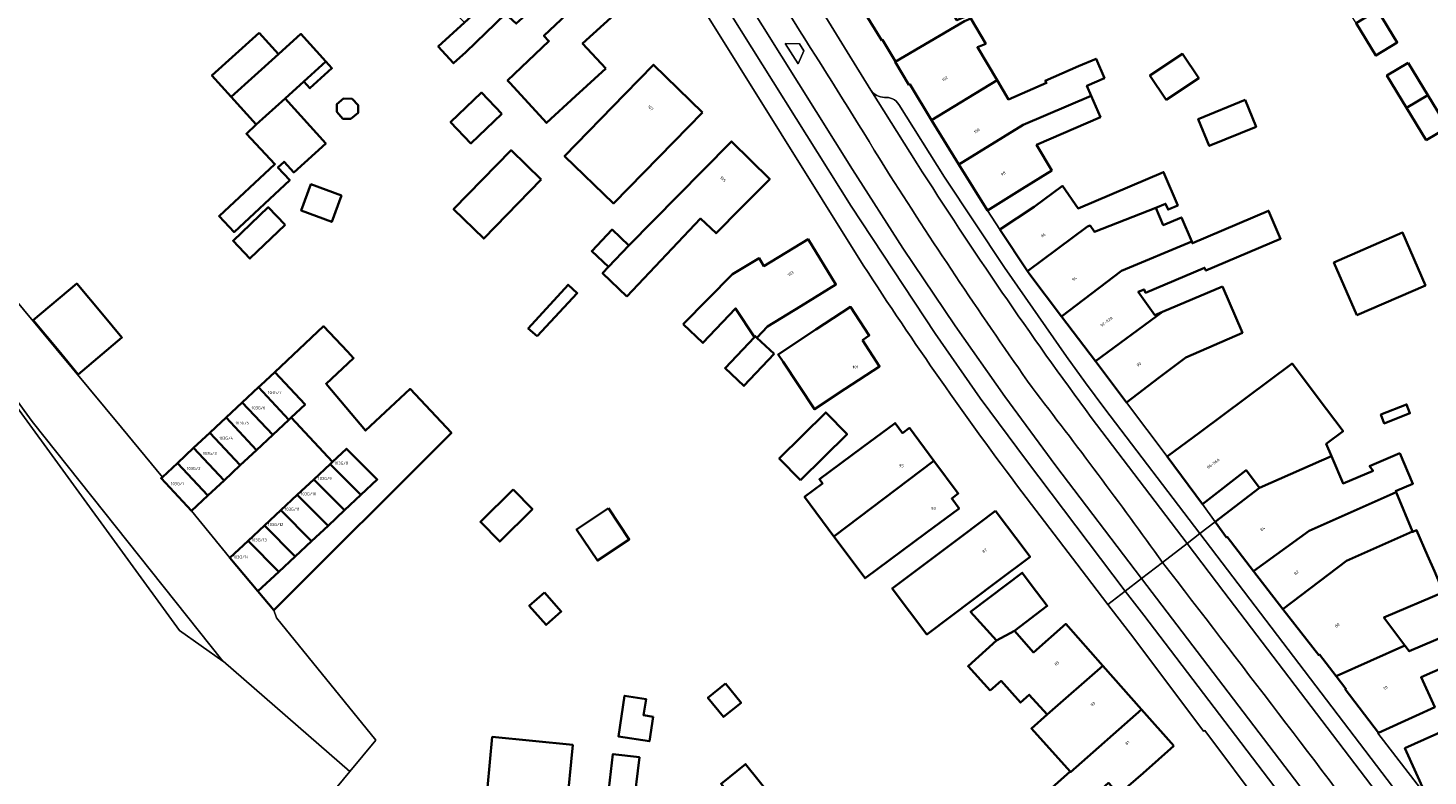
# Model space of a CAD drawing. Header units: metres. Extents: x 197700 to 204338, y 317132 to 325229.
# Tile 204 of 256: x 199540 to 199710, y 318978 to 319069. Entities that reach past the tile are written whole.
import ezdxf
from ezdxf.enums import TextEntityAlignment as Align

# ---------------------------------------------------------------- set-up
doc = ezdxf.new("R2010")
doc.units = ezdxf.units.M
for name, color, linetype, lineweight in [('B-WE-IE-TERREINAFSCHEIDING_KUNSTMATIG_HEKWERK-G', 20, 'IE-TERREINAFSCHEIDING-KUNSTMATIG', 18), ('B-WE-OG-BEBOUWING-GV', 7, 'Continuous', 35), ('B-WE-OG-BEBOUWING-T18', 10, 'Continuous', 18), ('B-WE-OG-TERREIN_CULTUURSCHEIDING-GV', 7, 'Continuous', 18), ('B-WE-OG-TERREIN_ERF-GV', 7, 'Continuous', 18), ('B-WE-VH-VERHARDING_ASFALT-GV', 252, 'Continuous', 18), ('B-WE-VH-VERHARDING_BETONSTRAATSTEEN-GV', 252, 'Continuous', 18), ('B-WE-VH-VERHARDING_GESLOTEN-GV', 252, 'Continuous', 18), ('B-WE-VH-VERHARDING_OPEN-GV', 252, 'Continuous', 18), ('B-WE-VH-VERHARDING_TEGEL-GV', 252, 'Continuous', 18)]:
    doc.layers.add(name, color=color, linetype=linetype, lineweight=lineweight)
doc.styles.add('NLCS-ISO-M200-T18', font='NLCS-ISO.ttf', dxfattribs={"height": 0.36})
doc.linetypes.add('IE-TERREINAFSCHEIDING-KUNSTMATIG', pattern='A,4,[82,NLCS.SHX,S=0.75,R=90,X=0,Y=0],4,-2', length=10)

msp = doc.modelspace()

# ---------------------------------------------------------------- linework, layer by layer
at = {"layer": 'B-WE-IE-TERREINAFSCHEIDING_KUNSTMATIG_HEKWERK-G'}
for points in [[(199550.904, 319020.027), (199534.941, 319039.185)], [(199557.978, 318995.287), (199530.801, 319032.582)], [(199555.894, 319013.98), (199550.904, 319020.027)], [(199564.088, 319004.122), (199559.432, 319009.867)], [(199569.439, 318997.76), (199569.796, 318996.809)], [(199569.796, 318996.809), (199581.889, 318981.921)], [(199563.248, 318991.554), (199557.978, 318995.287)], [(199563.283, 318991.529), (199563.248, 318991.554)], [(199578.721, 318978.099), (199563.283, 318991.529)], [(199581.889, 318981.921), (199578.721, 318978.099)], [(199567.326, 318964.352), (199578.721, 318978.099)]]:
    msp.add_lwpolyline(points, dxfattribs=at)
at = {"layer": 'B-WE-OG-BEBOUWING-GV'}
for points in [[(199597.682, 319070.419), (199598.965, 319069.219), (199607.73, 319077.069), (199611.438, 319080.423), (199608.443, 319083.734), (199592.666, 319069.346), (199589.471, 319066.432), (199591.337, 319064.383), (199592.844, 319065.746)], [(199643.487, 319067.181), (199643.58, 319067.239), (199645.168, 319064.61), (199645.109, 319064.566), (199653.542, 319069.525), (199654.322, 319069.857), (199654.085, 319070.254), (199652.626, 319069.621), (199650.678, 319072.739), (199650.145, 319073.593), (199647.496, 319077.833), (199644.511, 319075.968), (199639.874, 319073.07)], [(199609.86, 319063.766), (199607.052, 319066.786), (199612.216, 319071.518), (199609.484, 319074.439), (199605.832, 319071.023), (199602.334, 319067.751), (199602.959, 319067.095), (199597.925, 319062.298), (199598.219, 319061.977), (199602.665, 319057.13), (199606.198, 319060.362)], [(199656.159, 319066.776), (199654.322, 319069.857), (199653.542, 319069.525), (199645.109, 319064.566), (199646.797, 319061.781), (199646.891, 319061.838), (199649.553, 319057.475), (199657.531, 319062.311), (199655.135, 319066.332)], [(199703.834, 319070.874), (199701.238, 319069.28), (199703.66, 319065.333), (199706.257, 319066.926)], [(199567.662, 319068.097), (199561.911, 319062.896), (199564.267, 319060.298), (199570.019, 319065.499)], [(199564.267, 319060.298), (199567.317, 319056.925), (199570.839, 319060.109), (199573.114, 319062.166), (199575.794, 319064.589), (199572.744, 319067.963), (199570.019, 319065.499)], [(199575.794, 319064.589), (199573.114, 319062.166), (199573.851, 319061.352), (199576.529, 319063.776)], [(199652.852, 319052.067), (199660.703, 319056.891), (199668.997, 319060.428), (199668.462, 319061.661), (199670.596, 319062.587), (199669.574, 319064.943), (199667.44, 319064.017), (199663.382, 319062.257), (199663.543, 319061.987), (199658.92, 319059.981), (199657.531, 319062.311), (199649.553, 319057.475)], [(199678.13, 319059.917), (199682.082, 319062.561), (199680.092, 319065.536), (199676.139, 319062.893)], [(199707.574, 319064.462), (199705.002, 319062.902), (199707.397, 319058.954), (199709.968, 319060.514)], [(199621.653, 319058.382), (199615.667, 319064.209), (199612.184, 319060.623), (199604.852, 319053.074), (199610.805, 319047.317), (199618.153, 319054.812)], [(199570.839, 319060.109), (199567.317, 319056.925), (199566.122, 319055.812), (199569.576, 319052.107), (199562.784, 319045.782), (199564.604, 319043.828), (199571.398, 319050.152), (199569.955, 319051.7), (199570.701, 319052.396), (199571.872, 319051.099), (199575.779, 319054.629)], [(199577.119, 319058.456), (199577.867, 319057.63), (199578.823, 319057.623), (199579.708, 319058.341), (199579.708, 319059.296), (199578.977, 319060.047), (199577.921, 319060.084), (199577.119, 319059.392)], [(199597.217, 319058.213), (199594.746, 319060.812), (199590.982, 319057.234), (199593.454, 319054.635)], [(199670.128, 319057.82), (199668.997, 319060.428), (199660.703, 319056.891), (199652.852, 319052.067), (199656.347, 319046.462), (199660.59, 319049.108), (199664.174, 319051.343), (199662.33, 319054.438)], [(199687.718, 319059.938), (199682.013, 319057.589), (199683.362, 319054.313), (199689.067, 319056.662)], [(199709.791, 319055.007), (199712.362, 319056.567), (199709.968, 319060.514), (199707.397, 319058.954)], [(199612.456, 319035.988), (199621.409, 319045.459), (199623.3, 319043.673), (199626.317, 319046.726), (199629.831, 319050.282), (199625.189, 319054.869), (199621.675, 319051.312), (199612.67, 319042.197), (199610.216, 319039.587), (199609.479, 319038.803)], [(199602.018, 319050.219), (199598.346, 319053.798), (199591.339, 319046.61), (199595.01, 319043.031)], [(199662.028, 319046.911), (199657.861, 319044.148), (199661.245, 319039.045), (199668.534, 319044.494), (199668.858, 319044.62), (199669.373, 319043.873), (199676.844, 319046.772), (199678.037, 319047.28), (199678.34, 319046.568), (199679.533, 319047.075), (199677.808, 319051.129), (199667.416, 319046.708), (199665.482, 319049.441)], [(199577.688, 319048.284), (199573.962, 319049.647), (199572.786, 319046.432), (199576.513, 319045.07)], [(199570.839, 319044.696), (199568.779, 319046.858), (199564.481, 319042.763), (199566.542, 319040.601)], [(199677.743, 319044.658), (199676.844, 319046.772), (199669.373, 319043.873), (199668.858, 319044.62), (199668.534, 319044.494), (199661.245, 319039.045), (199661.507, 319038.65), (199665.36, 319033.558), (199672.671, 319039.094), (199681.219, 319042.673), (199679.971, 319045.606)], [(199676.72, 319033.691), (199674.709, 319036.533), (199675.431, 319036.84), (199675.607, 319036.426), (199682.8, 319039.486), (199682.948, 319039.14), (199692.042, 319043.008), (199690.593, 319046.413), (199681.308, 319042.463), (199681.219, 319042.673), (199672.671, 319039.094), (199665.36, 319033.558), (199669.493, 319028.096), (199677.67, 319034.095)], [(199612.67, 319042.197), (199610.639, 319044.119), (199608.172, 319041.509), (199610.216, 319039.587)], [(199619.28, 319032.607), (199621.703, 319030.312), (199625.685, 319034.517), (199627.972, 319031.037), (199628.076, 319031.147), (199628.276, 319030.957), (199629.573, 319032.327), (199633.628, 319034.808), (199637.894, 319037.419), (199634.504, 319042.959), (199629.13, 319039.681), (199628.57, 319040.629), (199625.298, 319038.696)], [(199701.345, 319033.698), (199709.691, 319037.333), (199706.893, 319043.753), (199698.548, 319040.116)], [(199540.141, 319033.109), (199543.27, 319029.365), (199545.633, 319026.456), (199550.957, 319030.971), (199548.585, 319033.809), (199545.456, 319037.552)], [(199601.534, 319031.13), (199606.397, 319036.396), (199605.288, 319037.405), (199600.433, 319032.067)], [(199684.99, 319037.209), (199677.67, 319034.095), (199669.493, 319028.096), (199673.293, 319023.074), (199677.28, 319026.091), (199680.506, 319028.532), (199687.392, 319031.561)], [(199641.115, 319030.664), (199641.963, 319031.221), (199639.675, 319034.705), (199635.471, 319031.944), (199630.855, 319028.913), (199631.459, 319028.002), (199635.276, 319022.239), (199639.042, 319024.712), (199643.221, 319027.456)], [(199582.502, 319010.791), (199591.082, 319019.349), (199586.053, 319024.725), (199583.628, 319022.455), (199580.615, 319019.635), (199575.815, 319025.341), (199579.169, 319028.479), (199578.413, 319029.276), (199575.495, 319032.354), (199569.563, 319026.767), (199573.266, 319022.808), (199571.574, 319021.225), (199576.613, 319015.839), (199578.305, 319017.422), (199582.052, 319013.665), (199580.052, 319011.794), (199578.053, 319009.923), (199576.053, 319008.052), (199574.054, 319006.182), (199572.054, 319004.311), (199570.054, 319002.44), (199567.507, 319000.057), (199569.439, 318997.76), (199577.695, 319005.995)], [(199630.371, 319028.974), (199628.276, 319030.957), (199628.076, 319031.147), (199627.972, 319031.037), (199624.393, 319027.258), (199626.688, 319025.085)], [(199567.879, 319025.192), (199567.586, 319024.917), (199571.289, 319020.959), (199571.574, 319021.225), (199573.266, 319022.808), (199569.563, 319026.767)], [(199698.245, 319016.503), (199697.601, 319018.01), (199699.652, 319019.553), (199697.635, 319022.234), (199693.447, 319027.799), (199682.255, 319019.465), (199678.245, 319016.479), (199682.555, 319010.69), (199687.835, 319014.799), (199689.471, 319012.676), (199697.043, 319015.977)], [(199571.289, 319020.959), (199567.586, 319024.917), (199565.61, 319023.068), (199569.313, 319019.111)], [(199569.313, 319019.111), (199565.61, 319023.068), (199563.634, 319021.219), (199567.336, 319017.262)], [(199633.6, 319013.609), (199639.267, 319019.198), (199636.657, 319021.844), (199630.99, 319016.255)], [(199704.253, 319021.582), (199704.676, 319020.511), (199707.804, 319021.748), (199707.381, 319022.818)], [(199563.634, 319021.219), (199562.408, 319020.073), (199561.657, 319019.371), (199565.36, 319015.413), (199567.336, 319017.262)], [(199637.66, 319006.74), (199649.828, 319015.969), (199646.858, 319019.959), (199646.011, 319019.329), (199645.099, 319020.554), (199641.09, 319017.568), (199635.898, 319013.701), (199636.28, 319013.187), (199634.083, 319011.555)], [(199561.657, 319019.371), (199559.682, 319017.522), (199563.384, 319013.565), (199565.36, 319015.413)], [(199557.705, 319015.673), (199561.408, 319011.716), (199563.384, 319013.565), (199559.682, 319017.522)], [(199576.305, 319015.551), (199580.052, 319011.794), (199582.052, 319013.665), (199578.305, 319017.422), (199576.613, 319015.839)], [(199706.571, 319016.889), (199702.885, 319015.316), (199703.309, 319014.752), (199699.659, 319013.194), (199698.245, 319016.503), (199697.043, 319015.977), (199689.471, 319012.676), (199684.086, 319008.524), (199685.453, 319006.621), (199685.54, 319006.689), (199688.747, 319002.53), (199695.528, 319007.436), (199706.103, 319012.119), (199706.043, 319012.262), (199708.161, 319013.166)], [(199559.432, 319009.867), (199561.408, 319011.716), (199557.705, 319015.673), (199555.894, 319013.98), (199555.729, 319013.825)], [(199576.305, 319015.551), (199574.305, 319013.68), (199578.053, 319009.923), (199580.052, 319011.794)], [(199649.828, 319015.969), (199637.66, 319006.74), (199641.448, 319001.639), (199648.891, 319007.178), (199652.902, 319010.163), (199651.997, 319011.379), (199652.8, 319011.977)], [(199578.053, 319009.923), (199574.305, 319013.68), (199572.305, 319011.809), (199576.053, 319008.052)], [(199570.306, 319009.939), (199574.054, 319006.182), (199576.053, 319008.052), (199572.305, 319011.809)], [(199598.586, 319012.452), (199594.604, 319008.51), (199596.966, 319006.125), (199600.947, 319010.067)], [(199695.528, 319007.436), (199688.747, 319002.53), (199692.329, 318997.884), (199700.071, 319003.774), (199708.113, 319007.338), (199706.103, 319012.119)], [(199574.054, 319006.182), (199570.306, 319009.939), (199568.306, 319008.068), (199572.054, 319004.311)], [(199610.206, 319010.179), (199606.328, 319007.593), (199608.862, 319003.793), (199612.74, 319006.379)], [(199657.339, 319009.854), (199653.342, 319006.85), (199644.763, 319000.402), (199648.973, 318994.812), (199657.547, 319001.256), (199661.544, 319004.26), (199659.791, 319006.592), (199657.663, 319009.423)], [(199570.054, 319002.44), (199572.054, 319004.311), (199568.306, 319008.068), (199566.307, 319006.197)], [(199707.181, 318993.46), (199704.627, 318996.854), (199711.88, 318999.95), (199711.774, 319000.198), (199710.786, 319002.51), (199709.949, 319004.42), (199708.602, 319007.495), (199708.131, 319007.294), (199708.113, 319007.338), (199700.071, 319003.774), (199692.329, 318997.884), (199696.685, 318992.281), (199696.772, 318992.348), (199698.822, 318989.707)], [(199566.307, 319006.197), (199564.088, 319004.122), (199567.507, 319000.057), (199570.054, 319002.44)], [(199657.468, 318994.052), (199659.632, 318995.238), (199663.626, 318998.274), (199662.328, 319000), (199660.594, 319002.308), (199656.597, 318999.304), (199654.297, 318997.576)], [(199602.409, 318999.932), (199600.553, 318998.3), (199602.604, 318995.969), (199604.459, 318997.6)], [(199656.679, 318987.955), (199658.006, 318989.149), (199660.382, 318986.508), (199661.436, 318987.456), (199663.606, 318985.043), (199670.405, 318990.989), (199665.891, 318996.091), (199661.951, 318992.606), (199659.632, 318995.238), (199657.468, 318994.052), (199654.001, 318990.933)], [(199715.557, 318992.357), (199714.201, 318995.534), (199707.706, 318992.762), (199707.181, 318993.46), (199698.822, 318989.707), (199700.005, 318988.183), (199699.917, 318988.117), (199703.957, 318982.802), (199708.525, 318984.879), (199710.817, 318985.922), (199709.151, 318989.582), (199710.564, 318990.225)], [(199675.127, 318985.653), (199670.405, 318990.989), (199663.606, 318985.043), (199661.705, 318983.333), (199666.407, 318978.106), (199666.478, 318978.027)], [(199722.096, 318980.938), (199720.767, 318984.069), (199721.962, 318984.576), (199719.679, 318989.953), (199717.39, 318988.724), (199716.794, 318988.444), (199712.235, 318986.391), (199713.428, 318983.741), (199707.193, 318980.943), (199709.732, 318975.299), (199714.268, 318977.34), (199719.62, 318979.749)], [(199624.442, 318988.82), (199622.307, 318987.084), (199624.209, 318984.745), (199626.344, 318986.481)], [(199615.644, 318984.777), (199614.468, 318984.959), (199614.772, 318986.925), (199612.17, 318987.328), (199611.404, 318982.374), (199615.182, 318981.789)], [(199679.041, 318981.23), (199675.127, 318985.653), (199666.478, 318978.027), (199666.407, 318978.106), (199663.824, 318975.782), (199658.509, 318971.001), (199661.303, 318967.895), (199671.11, 318976.718), (199672.367, 318975.323), (199675.297, 318977.916)], [(199597.564, 318970.207), (199597.951, 318974.157), (199605.077, 318973.458), (199605.851, 318981.347), (199596.053, 318982.308), (199595.451, 318976.168), (199594.484, 318975.449), (199593.381, 318970.185), (199590.824, 318973.625), (199585.086, 318969.359), (199583.603, 318959.95), (199584.414, 318959.554), (199583.033, 318956.723), (199585.722, 318955.412), (199587.103, 318958.242), (199591.471, 318956.111), (199592.545, 318956.903), (199594.146, 318954.777), (199600.418, 318959.436), (199598.1, 318962.555), (199599.625, 318963.681), (199600.058, 318966.771)], [(199610.001, 318973.892), (199613.222, 318973.513), (199613.967, 318979.846), (199610.746, 318980.225)], [(199631.705, 318973.005), (199626.898, 318979.015), (199623.907, 318976.621), (199628.714, 318970.611)]]:
    msp.add_lwpolyline(points, close=True, dxfattribs=at)
at = {"layer": 'B-WE-OG-TERREIN_CULTUURSCHEIDING-GV'}
msp.add_lwpolyline([(199472.204, 319113.194), (199472.243, 319113.137), (199482.218, 319099.273), (199503.805, 319069.268), (199518.448, 319049.169), (199530.467, 319033.031), (199530.801, 319032.582), (199557.978, 318995.287), (199563.248, 318991.554), (199540.036, 319020.758), (199510.056, 319061.95), (199493.957, 319084.07), (199472.901, 319113.581), (199472.862, 319113.638)], close=True, dxfattribs=at)
at = {"layer": 'B-WE-OG-TERREIN_ERF-GV'}
for points in [[(199641.235, 319039.79), (199616.05, 319080.161), (199574.801, 319146.284), (199575.065, 319146.438), (199573.851, 319148.422), (199574.44, 319149.887), (199574.982, 319151.233)], [(199654.322, 319069.857), (199656.159, 319066.776), (199655.135, 319066.332), (199657.531, 319062.311), (199658.92, 319059.981), (199663.543, 319061.987), (199663.382, 319062.257), (199667.44, 319064.017), (199669.574, 319064.943), (199670.596, 319062.587), (199668.462, 319061.661), (199668.997, 319060.428), (199670.128, 319057.82), (199662.33, 319054.438), (199664.174, 319051.343), (199660.59, 319049.108), (199656.347, 319046.462), (199657.861, 319044.148), (199662.028, 319046.911), (199665.482, 319049.441), (199667.416, 319046.708), (199677.808, 319051.129), (199679.533, 319047.075), (199678.34, 319046.568), (199678.037, 319047.28), (199676.844, 319046.772), (199677.743, 319044.658), (199679.971, 319045.606), (199681.219, 319042.673), (199681.308, 319042.463), (199690.593, 319046.413), (199692.042, 319043.008), (199682.948, 319039.14), (199682.8, 319039.486), (199675.607, 319036.426), (199675.431, 319036.84), (199674.709, 319036.533), (199676.72, 319033.691), (199677.67, 319034.095), (199684.99, 319037.209), (199687.392, 319031.561), (199680.506, 319028.532), (199677.28, 319026.091), (199673.293, 319023.074), (199678.245, 319016.479), (199682.255, 319019.465), (199693.447, 319027.799), (199697.635, 319022.234), (199699.652, 319019.553), (199697.601, 319018.01), (199698.245, 319016.503), (199699.659, 319013.194), (199703.309, 319014.752), (199702.885, 319015.316), (199706.571, 319016.889), (199708.161, 319013.166), (199706.043, 319012.262), (199706.103, 319012.119), (199708.113, 319007.338), (199708.131, 319007.294), (199708.602, 319007.495), (199709.949, 319004.42), (199710.786, 319002.51)], [(199534.941, 319039.185), (199550.904, 319020.027), (199555.894, 319013.98), (199557.705, 319015.673), (199559.682, 319017.522), (199561.657, 319019.371), (199562.408, 319020.073), (199563.634, 319021.219), (199565.61, 319023.068), (199567.586, 319024.917), (199567.879, 319025.192), (199569.563, 319026.767), (199575.495, 319032.354), (199578.413, 319029.276), (199579.169, 319028.479), (199575.815, 319025.341), (199580.615, 319019.635), (199583.628, 319022.455), (199586.053, 319024.725), (199591.082, 319019.349)], [(199591.082, 319019.349), (199582.502, 319010.791), (199577.695, 319005.995), (199569.439, 318997.76), (199569.796, 318996.809), (199581.889, 318981.921), (199578.721, 318978.099), (199567.326, 318964.352)], [(199689.908, 318973.593), (199682.802, 318983.095), (199682.667, 318983.032), (199674.19, 318994.343), (199671.02, 318998.456), (199668.398, 319001.861), (199660.531, 319012.191)], [(199663.824, 318975.782), (199666.407, 318978.106), (199661.705, 318983.333), (199663.606, 318985.043), (199661.436, 318987.456), (199660.382, 318986.508), (199658.006, 318989.149), (199656.679, 318987.955), (199654.001, 318990.933), (199657.468, 318994.052), (199654.297, 318997.576), (199656.597, 318999.304), (199660.594, 319002.308), (199662.328, 319000), (199663.626, 318998.274), (199659.632, 318995.238), (199661.951, 318992.606), (199665.891, 318996.091), (199670.405, 318990.989), (199675.127, 318985.653), (199679.041, 318981.23), (199675.297, 318977.916), (199672.367, 318975.323)], [(199711.88, 318999.95), (199704.627, 318996.854), (199707.181, 318993.46), (199707.706, 318992.762), (199714.201, 318995.534)], [(199709.732, 318975.299), (199707.193, 318980.943), (199713.428, 318983.741), (199712.235, 318986.391), (199716.794, 318988.444), (199717.39, 318988.724), (199715.886, 318992.267), (199724.256, 318995.822), (199725.668, 318992.496), (199725.236, 318992.313), (199722.756, 318991.26), (199719.679, 318989.953), (199721.962, 318984.576), (199720.767, 318984.069), (199722.096, 318980.938), (199727.95, 318983.424), (199728.147, 318982.961), (199731.034, 318984.187), (199732.972, 318979.623), (199730.251, 318978.467), (199730.574, 318977.705), (199723.738, 318974.802)], [(199710.564, 318990.225), (199709.151, 318989.582), (199710.817, 318985.922), (199708.525, 318984.879), (199703.957, 318982.802), (199703.901, 318982.77), (199714.145, 318969.442)]]:
    msp.add_lwpolyline(points, dxfattribs=at)
for points in [[(199598.965, 319069.219), (199597.682, 319070.419), (199592.844, 319065.746), (199591.337, 319064.383), (199589.471, 319066.432), (199592.666, 319069.346), (199589.693, 319072.419), (199587.537, 319070.656), (199585.074, 319073.35), (199582.046, 319070.582), (199580.594, 319072.128), (199584.106, 319075.339), (199585.508, 319073.747), (199591.388, 319079.121), (199591.657, 319078.834), (199593.837, 319076.424), (199600.477, 319082.431), (199601.799, 319083.627), (199605.507, 319086.98), (199608.443, 319083.734), (199611.438, 319080.423), (199607.73, 319077.069)], [(199701.238, 319069.28), (199698.815, 319073.228), (199701.412, 319074.822), (199702.287, 319073.395), (199703.135, 319073.915), (199704.682, 319071.395), (199703.834, 319070.874), (199706.257, 319066.926), (199703.66, 319065.333)], [(199607.052, 319066.786), (199609.86, 319063.766), (199606.198, 319060.362), (199602.665, 319057.13), (199598.219, 319061.977), (199597.925, 319062.298), (199602.959, 319067.095), (199602.334, 319067.751), (199605.832, 319071.023), (199609.484, 319074.439), (199612.216, 319071.518)], [(199561.911, 319062.896), (199567.662, 319068.097), (199570.019, 319065.499), (199572.744, 319067.963), (199575.794, 319064.589), (199576.529, 319063.776), (199573.851, 319061.352), (199573.114, 319062.166), (199570.839, 319060.109), (199575.779, 319054.629), (199571.872, 319051.099), (199570.701, 319052.396), (199569.955, 319051.7), (199571.398, 319050.152), (199564.604, 319043.828), (199562.784, 319045.782), (199569.576, 319052.107), (199566.122, 319055.812), (199567.317, 319056.925), (199564.267, 319060.298)], [(199682.082, 319062.561), (199678.13, 319059.917), (199676.139, 319062.893), (199680.092, 319065.536)], [(199705.002, 319062.902), (199707.574, 319064.462), (199709.968, 319060.514), (199712.362, 319056.567), (199709.791, 319055.007), (199707.397, 319058.954)], [(199615.667, 319064.209), (199621.653, 319058.382), (199618.153, 319054.812), (199610.805, 319047.317), (199604.852, 319053.074), (199612.184, 319060.623)], [(199577.867, 319057.63), (199577.119, 319058.456), (199577.119, 319059.392), (199577.921, 319060.084), (199578.977, 319060.047), (199579.708, 319059.296), (199579.708, 319058.341), (199578.823, 319057.623)], [(199597.217, 319058.213), (199593.454, 319054.635), (199590.982, 319057.234), (199594.746, 319060.812)], [(199682.013, 319057.589), (199687.718, 319059.938), (199689.067, 319056.662), (199683.362, 319054.313)], [(199610.639, 319044.119), (199612.67, 319042.197), (199621.675, 319051.312), (199625.189, 319054.869), (199629.831, 319050.282), (199626.317, 319046.726), (199623.3, 319043.673), (199621.409, 319045.459), (199612.456, 319035.988), (199609.479, 319038.803), (199610.216, 319039.587), (199608.172, 319041.509)], [(199598.346, 319053.798), (199602.018, 319050.219), (199595.01, 319043.031), (199591.339, 319046.61)], [(199577.688, 319048.284), (199576.513, 319045.07), (199572.786, 319046.432), (199573.962, 319049.647)], [(199570.839, 319044.696), (199566.542, 319040.601), (199564.481, 319042.763), (199568.779, 319046.858)], [(199628.276, 319030.957), (199630.371, 319028.974), (199626.688, 319025.085), (199624.393, 319027.258), (199627.972, 319031.037), (199625.685, 319034.517), (199621.703, 319030.312), (199619.28, 319032.607), (199625.298, 319038.696), (199628.57, 319040.629), (199629.13, 319039.681), (199634.504, 319042.959), (199637.894, 319037.419), (199633.628, 319034.808), (199629.573, 319032.327)], [(199709.691, 319037.333), (199701.345, 319033.698), (199698.548, 319040.116), (199706.893, 319043.753)], [(199550.957, 319030.971), (199545.633, 319026.456), (199543.27, 319029.365), (199540.141, 319033.109), (199545.456, 319037.552), (199548.585, 319033.809)], [(199600.433, 319032.067), (199605.288, 319037.405), (199606.397, 319036.396), (199601.534, 319031.13)], [(199641.963, 319031.221), (199641.115, 319030.664), (199643.221, 319027.456), (199639.042, 319024.712), (199635.276, 319022.239), (199631.459, 319028.002), (199630.855, 319028.913), (199635.471, 319031.944), (199639.675, 319034.705)], [(199639.267, 319019.198), (199633.6, 319013.609), (199630.99, 319016.255), (199636.657, 319021.844)], [(199704.253, 319021.582), (199707.381, 319022.818), (199707.804, 319021.748), (199704.676, 319020.511)], [(199649.828, 319015.969), (199652.8, 319011.977), (199651.997, 319011.379), (199652.902, 319010.163), (199648.891, 319007.178), (199641.448, 319001.639), (199637.66, 319006.74), (199634.083, 319011.555), (199636.28, 319013.187), (199635.898, 319013.701), (199641.09, 319017.568), (199645.099, 319020.554), (199646.011, 319019.329), (199646.858, 319019.959)], [(199689.471, 319012.676), (199687.835, 319014.799), (199682.555, 319010.69), (199684.086, 319008.524)], [(199598.586, 319012.452), (199600.947, 319010.067), (199596.966, 319006.125), (199594.604, 319008.51)], [(199610.206, 319010.179), (199612.74, 319006.379), (199608.862, 319003.793), (199606.328, 319007.593)], [(199653.342, 319006.85), (199657.339, 319009.854), (199657.663, 319009.423), (199659.791, 319006.592), (199661.544, 319004.26), (199657.547, 319001.256), (199648.973, 318994.812), (199644.763, 319000.402)], [(199602.409, 318999.932), (199604.459, 318997.6), (199602.604, 318995.969), (199600.553, 318998.3)], [(199624.442, 318988.82), (199626.344, 318986.481), (199624.209, 318984.745), (199622.307, 318987.084)], [(199615.644, 318984.777), (199615.182, 318981.789), (199611.404, 318982.374), (199612.17, 318987.328), (199614.772, 318986.925), (199614.468, 318984.959)], [(199597.951, 318974.157), (199597.564, 318970.207), (199600.058, 318966.771), (199599.625, 318963.681), (199598.1, 318962.555), (199600.418, 318959.436), (199594.146, 318954.777), (199592.545, 318956.903), (199591.471, 318956.111), (199587.103, 318958.242), (199585.722, 318955.412), (199583.033, 318956.723), (199584.414, 318959.554), (199583.603, 318959.95), (199585.086, 318969.359), (199590.824, 318973.625), (199593.381, 318970.185), (199594.484, 318975.449), (199595.451, 318976.168), (199596.053, 318982.308), (199605.851, 318981.347), (199605.077, 318973.458)], [(199613.222, 318973.513), (199610.001, 318973.892), (199610.746, 318980.225), (199613.967, 318979.846)], [(199626.898, 318979.015), (199631.705, 318973.005), (199628.714, 318970.611), (199623.907, 318976.621)]]:
    msp.add_lwpolyline(points, close=True, dxfattribs=at)
msp.add_lwpolyline([(199660.531, 319012.191, -0.0185349), (199641.235, 319039.79)], format="xyb", dxfattribs=at)
at = {"layer": 'B-WE-VH-VERHARDING_ASFALT-GV'}
for points in [[(199647.787, 319052.155), (199642.155, 319061.098), (199639.282, 319065.776), (199636.017, 319071.063), (199626.85, 319085.719), (199626.834, 319085.74)], [(199623.546, 319083.895), (199623.08, 319084.615), (199620.296, 319082.809), (199639.905, 319051.461), (199646.034, 319041.849), (199652.409, 319032.399), (199658.453, 319023.798), (199664.687, 319015.335), (199675.129, 319001.623)], [(199510.056, 319061.95), (199540.036, 319020.758), (199563.248, 318991.554), (199563.283, 318991.529), (199578.721, 318978.099), (199581.889, 318981.921), (199569.796, 318996.809), (199569.439, 318997.76), (199567.507, 319000.057), (199564.088, 319004.122), (199559.432, 319009.867), (199555.729, 319013.825), (199555.894, 319013.98), (199550.904, 319020.027), (199534.941, 319039.185)], [(199677.673, 319003.583), (199680.669, 319005.891), (199668.977, 319021.252)], [(199737.454, 318931.369), (199736.257, 318932.863), (199685.154, 319000), (199680.669, 319005.891), (199677.673, 319003.583)], [(199675.129, 319001.623), (199677.673, 319003.583)], [(199677.673, 319003.583), (199675.129, 319001.623), (199721.08, 318941.285), (199730.388, 318929.063), (199733.664, 318924.917), (199736.991, 318920.811), (199739.593, 318922.909)]]:
    msp.add_lwpolyline(points, dxfattribs=at)
for points in [[(199644.506, 319050.678, 0.0059504), (199623.546, 319083.895)], [(199623.546, 319083.895, -0.0059504), (199644.506, 319050.678)], [(199661.79, 319024.881, -0.0112724), (199644.506, 319050.678)], [(199644.506, 319050.678, 0.0112724), (199661.79, 319024.881)], [(199668.977, 319021.252, -0.0173668), (199647.787, 319052.155)], [(199677.673, 319003.583, 0.0079343), (199661.79, 319024.881)], [(199661.79, 319024.881, -0.0079343), (199677.673, 319003.583)], [(199677.673, 319003.583, -0.0024901), (199705.837, 318966.677)], [(199705.837, 318966.677, 0.0024901), (199677.673, 319003.583)]]:
    msp.add_lwpolyline(points, format="xyb", dxfattribs=at)
msp.add_lwpolyline([(199634.01, 319065.925), (199633.318, 319064.305), (199631.737, 319066.818), (199633.483, 319066.757)], close=True, dxfattribs=at)
at = {"layer": 'B-WE-VH-VERHARDING_BETONSTRAATSTEEN-GV'}
msp.add_lwpolyline([(199639.773, 319046.97), (199650.003, 319031.447), (199655.482, 319023.577), (199661.109, 319016.001), (199673.14, 319000.089), (199675.129, 319001.623), (199664.687, 319015.335), (199658.453, 319023.798), (199652.409, 319032.399), (199646.034, 319041.849), (199639.905, 319051.461), (199620.296, 319082.809), (199618.158, 319081.476)], close=True, dxfattribs=at)
for points in [[(199643.806, 319060.229, -0.2414189), (199642.155, 319061.098)], [(199645.547, 319059.379, 0.2846312), (199643.806, 319060.229)], [(199647.787, 319052.155, 0.0173668), (199668.977, 319021.252)]]:
    msp.add_lwpolyline(points, format="xyb", dxfattribs=at)
for points in [[(199642.155, 319061.098), (199647.787, 319052.155)], [(199651.127, 319050.52), (199645.547, 319059.379)], [(199668.977, 319021.252), (199680.669, 319005.891), (199682.217, 319007.084), (199670.657, 319022.27), (199668.309, 319025.455), (199665.984, 319028.656), (199658.431, 319039.504), (199651.127, 319050.52)], [(199741.073, 318929.989), (199737.937, 318933.881), (199682.217, 319007.084), (199680.669, 319005.891), (199685.154, 319000), (199736.257, 318932.863)], [(199718.496, 318942.048), (199719.48, 318942.048), (199720.355, 318941.823), (199721.08, 318941.285), (199675.129, 319001.623), (199673.14, 319000.089), (199675.376, 318997.131), (199699.791, 318965.115)]]:
    msp.add_lwpolyline(points, dxfattribs=at)
at = {"layer": 'B-WE-VH-VERHARDING_GESLOTEN-GV'}
msp.add_lwpolyline([(199567.326, 318964.352), (199578.721, 318978.099), (199563.283, 318991.529), (199563.248, 318991.554), (199557.978, 318995.287), (199530.801, 319032.582), (199530.467, 319033.031), (199497.585, 319009.623), (199474.033, 318992.609), (199472.949, 318994.023), (199464.147, 318987.655), (199495.078, 318931.565)], dxfattribs=at)
at = {"layer": 'B-WE-VH-VERHARDING_OPEN-GV'}
for points in [[(199633.318, 319064.305), (199634.01, 319065.925), (199633.483, 319066.757), (199631.737, 319066.818)], [(199574.305, 319013.68), (199576.305, 319015.551), (199576.613, 319015.839), (199571.574, 319021.225), (199571.289, 319020.959), (199569.313, 319019.111), (199567.336, 319017.262), (199565.36, 319015.413), (199563.384, 319013.565), (199561.408, 319011.716), (199559.432, 319009.867), (199564.088, 319004.122), (199566.307, 319006.197), (199568.306, 319008.068), (199570.306, 319009.939), (199572.305, 319011.809)]]:
    msp.add_lwpolyline(points, close=True, dxfattribs=at)
at = {"layer": 'B-WE-VH-VERHARDING_TEGEL-GV'}
for points in [[(199650.003, 319031.447), (199639.773, 319046.97), (199618.158, 319081.476), (199616.05, 319080.161), (199641.235, 319039.79)], [(199673.293, 319023.074), (199669.493, 319028.096), (199665.36, 319033.558), (199661.507, 319038.65), (199661.245, 319039.045), (199657.861, 319044.148), (199656.347, 319046.462), (199652.852, 319052.067), (199649.553, 319057.475), (199646.891, 319061.838), (199646.797, 319061.781), (199645.109, 319064.566), (199645.168, 319064.61), (199643.58, 319067.239), (199643.487, 319067.181), (199639.874, 319073.07), (199636.017, 319071.063), (199639.282, 319065.776), (199642.155, 319061.098)], [(199645.547, 319059.379), (199651.127, 319050.52), (199658.431, 319039.504), (199665.984, 319028.656), (199668.309, 319025.455), (199670.657, 319022.27), (199682.217, 319007.084), (199684.086, 319008.524), (199682.555, 319010.69), (199678.245, 319016.479), (199673.293, 319023.074)], [(199660.531, 319012.191), (199668.398, 319001.861), (199671.02, 318998.456), (199673.14, 319000.089), (199661.109, 319016.001), (199655.482, 319023.577), (199650.003, 319031.447)], [(199699.917, 318988.117), (199700.005, 318988.183), (199698.822, 318989.707), (199696.772, 318992.348), (199696.685, 318992.281), (199692.329, 318997.884), (199688.747, 319002.53), (199685.54, 319006.689), (199685.453, 319006.621), (199684.086, 319008.524), (199682.217, 319007.084), (199737.937, 318933.881), (199741.073, 318929.989)], [(199716.683, 318942.696), (199699.791, 318965.115), (199675.376, 318997.131), (199673.14, 319000.089), (199671.02, 318998.456), (199674.19, 318994.343), (199682.667, 318983.032), (199682.802, 318983.095), (199689.908, 318973.593), (199695.051, 318967.652), (199701.631, 318960.052), (199705.681, 318955.177)], [(199751.704, 318919.586), (199750.1, 318921.855), (199747.274, 318925.594), (199743.359, 318930.774), (199742.8, 318931.514), (199742.322, 318931.676), (199741.314, 318933.043), (199741.272, 318933.545), (199739.953, 318935.258), (199739.85, 318935.392), (199732.516, 318945.129), (199730.232, 318948.131), (199726.689, 318952.847), (199722.301, 318958.691), (199718.087, 318964.246), (199714.145, 318969.442), (199703.901, 318982.77), (199703.957, 318982.802), (199699.917, 318988.117)]]:
    msp.add_lwpolyline(points, dxfattribs=at)
for points in [[(199642.155, 319061.098, 0.2414189), (199643.806, 319060.229)], [(199643.806, 319060.229, -0.2846312), (199645.547, 319059.379)], [(199641.235, 319039.79, 0.0185349), (199660.531, 319012.191)]]:
    msp.add_lwpolyline(points, format="xyb", dxfattribs=at)

# ---------------------------------------------------------------- texts
at = {"layer": 'B-WE-OG-BEBOUWING-T18', "style": 'NLCS-ISO-M200-T18'}
for s, rotation, p in [('102', 31.3, (199651.17, 319062.505)), ('107', 315.8, (199615.316, 319058.968)), ('100', 31.3, (199655.046, 319056.151)), ('105', 315.4, (199624.148, 319050.274)), ('98', 31.9, (199658.262, 319050.951)), ('96', 33.5, (199663.139, 319043.426)), ('103', 31.4, (199632.384, 319038.76)), ('94', 37.1, (199666.92, 319038.125)), ('92-92A', 37.1, (199670.86, 319032.918)), ('90', 37.1, (199674.8, 319027.712)), ('86-86A', 36.6, (199683.856, 319015.64)), ('84', 37.6, (199689.85, 319007.65)), ('87', 36.9, (199655.991, 319004.99)), ('82', 37.6, (199693.957, 319002.323)), ('80', 37.8, (199698.931, 318995.909)), ('85', 41.5, (199664.807, 318991.279)), ('78', 37.2, (199704.815, 318988.284)), ('83', 41.5, (199669.191, 318986.325)), ('81', 41.5, (199673.388, 318981.582))]:
    msp.add_text(s, height=0.36, rotation=rotation, dxfattribs=at).set_placement(p, align=Align.MIDDLE)
for s, p in [('101', (199640.275, 319027.387)), ('103G/7', (199569.564, 319024.257)), ('103G/6', (199567.588, 319022.408)), ('103G/5', (199565.611, 319020.56)), ('103G/4', (199563.635, 319018.711)), ('103G/3', (199561.659, 319016.863)), ('103G/2', (199559.683, 319015.014)), ('103G/8', (199577.665, 319015.674)), ('95', (199645.877, 319015.353)), ('103G/1', (199557.707, 319013.165)), ('103G/9', (199575.665, 319013.803)), ('103G/10', (199573.665, 319011.932)), ('103G/11', (199571.666, 319010.062)), ('93', (199649.779, 319010.157)), ('103G/12', (199569.666, 319008.191)), ('103G/13', (199567.667, 319006.32)), ('103G/14', (199565.448, 319004.245))]:
    msp.add_text(s, height=0.36, dxfattribs=at).set_placement(p, align=Align.MIDDLE)

doc.saveas('drawing.dxf')
